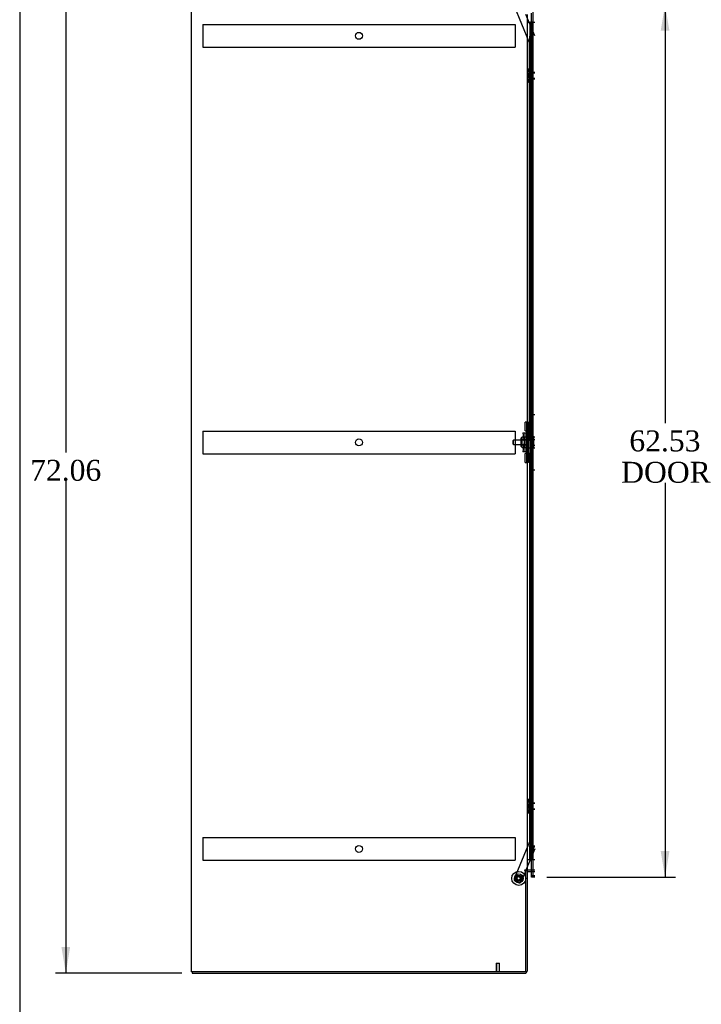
# Model space of a CAD drawing. Header units: inches. Extents: x 1 to 299, y -2 to 199.
# Tile 2 of 9: x 1 to 50, y 62 to 132. Entities that reach past the tile are written whole.
import ezdxf
from ezdxf.enums import TextEntityAlignment as Align
from ezdxf.lldxf.tags import DXFTag

# ---------------------------------------------------------------- set-up
doc = ezdxf.new("R2010")
doc.units = ezdxf.units.IN
doc.header["$MEASUREMENT"] = 0
for name, color, linetype in [('COM53964-2', 7, 'Continuous'), ('COM54746-60', 7, 'Continuous'), ('COM70838', 7, 'Continuous'), ('COM70839-3', 7, 'Continuous'), ('COM71199-3', 7, 'Continuous'), ('COM71209-8', 7, 'Continuous'), ('COM71210-8', 7, 'Continuous'), ('Default', 7, 'Continuous'), ('HAN13068', 7, 'Continuous'), ('HAN13068_NUT', 7, 'Continuous'), ('NTS18147', 7, 'Continuous'), ('ROL87452', 7, 'Continuous'), ('RVT17786', 7, 'Continuous'), ('RVT19000', 7, 'Continuous'), ('SPC87322', 7, 'Continuous'), ('STD26122', 7, 'Continuous'), ('STD26258', 7, 'Continuous'), ('WAF25376', 7, 'Continuous'), ('WAM30038', 7, 'Continuous')]:
    doc.layers.add(name, color=color, linetype=linetype)
doc.styles.add('SEACAD_Times_New_Roman', font='times.ttf')
tags = doc.linetypes.add('HIDDEN2', pattern=[0.1875, 0.125, -0.0625]).pattern_tags.tags
tags[6:7] = [DXFTag(74, 4), DXFTag(75, 0), DXFTag(340, '0'), DXFTag(46, 0.0), DXFTag(50, 0.0), DXFTag(44, 0.0), DXFTag(45, 0.0)]
tags[4:5] = [DXFTag(74, 4), DXFTag(75, 0), DXFTag(340, '0'), DXFTag(46, 0.0), DXFTag(50, 0.0), DXFTag(44, 0.0), DXFTag(45, 0.0)]
doc.dimstyles.new('HAMMOND_(STH_-_300x200)', dxfattribs={"dimtxt": 1.5, "dimasz": 1.875, "dimexe": 0.75, "dimexo": 0.75, "dimgap": 0.375, "dimtad": 0, "dimtih": 1, "dimtoh": 1, "dimzin": 0, "dimdsep": 46, "dimtxsty": 'SEACAD_Times_New_Roman', "dimblk1": '_SE_FILLED', "dimblk2": '_SE_FILLED', "dimsah": 1, "dimcen": 0.75, "dimadec": 0, "dimazin": 0, "dimtfac": 0.8, "dimtofl": 0, "dimtmove": 0, "dimatfit": 3, "dimfxl": 1, "dimtolj": 1, "dimtzin": 0, "dimarcsym": 0})

# ---------------------------------------------------------------- blocks, each defined once
blk = doc.blocks.new('SE4')
at = {"layer": 'COM53964-2', "color": 7, "linetype": 'HIDDEN2'}
for p, q in [((14.498, 132.04), (14.498, 131.902)), ((14.498, 132.04), (36.873, 132.04)), ((36.873, 132.04), (36.873, 131.902)), ((14.498, 131.902), (14.498, 130.553)), ((36.873, 131.902), (36.873, 130.553)), ((14.498, 130.553), (14.498, 130.415)), ((36.873, 130.553), (36.873, 130.415)), ((14.498, 130.415), (36.873, 130.415)), ((14.498, 102.91), (14.498, 102.772)), ((14.498, 102.91), (36.873, 102.91)), ((14.498, 102.772), (14.498, 101.423)), ((36.873, 102.91), (36.873, 102.772)), ((36.873, 102.772), (36.873, 101.423)), ((14.498, 101.423), (14.498, 101.285)), ((14.498, 101.285), (36.873, 101.285)), ((36.873, 101.423), (36.873, 101.285)), ((14.498, 73.78), (14.498, 73.642)), ((14.498, 73.78), (36.873, 73.78)), ((14.498, 73.642), (14.498, 72.293)), ((36.873, 73.78), (36.873, 73.642)), ((36.873, 73.642), (36.873, 72.293)), ((14.498, 72.293), (14.498, 72.155)), ((14.498, 72.155), (36.873, 72.155)), ((36.873, 72.293), (36.873, 72.155))]:
    blk.add_line(p, q, dxfattribs=at)
for centre in [(25.685, 131.228), (25.685, 102.098), (25.685, 72.968)]:
    blk.add_circle(centre, 0.25, dxfattribs=at)
at = {"layer": 'COM54746-60', "color": 7, "linetype": 'Continuous'}
for p, q in [((37.733, 132.205), (37.944, 132.205)), ((37.944, 132.205), (38.148, 132.205)), ((37.944, 131.205), (37.944, 132.205)), ((37.968, 132.214), (37.968, 132.24)), ((37.968, 132.24), (38.018, 132.24)), ((38.018, 132.214), (37.968, 132.214)), ((37.981, 132.214), (37.981, 132.205)), ((38.018, 132.24), (38.043, 132.24)), ((38.018, 132.214), (38.043, 132.214)), ((38.043, 132.24), (38.093, 132.24)), ((38.093, 132.214), (38.043, 132.214)), ((38.081, 132.205), (38.081, 132.214)), ((38.093, 132.24), (38.093, 132.214)), ((38.148, 132.205), (38.15, 132.205)), ((38.148, 131.205), (38.148, 132.205)), ((38.148, 131.205), (37.944, 131.205)), ((38.148, 131.205), (37.944, 131.205)), ((37.944, 130.205), (37.944, 131.205)), ((38.148, 130.205), (38.148, 131.205)), ((38.148, 130.205), (37.944, 130.205)), ((38.148, 130.205), (37.944, 130.205)), ((37.944, 129.205), (37.944, 130.205)), ((38.148, 129.205), (38.148, 130.205)), ((38.148, 129.205), (37.944, 129.205)), ((38.148, 129.205), (37.944, 129.205)), ((37.944, 128.205), (37.944, 129.205)), ((38.148, 128.205), (38.148, 129.205)), ((38.148, 128.205), (37.944, 128.205)), ((38.148, 128.205), (37.944, 128.205)), ((37.944, 127.205), (37.944, 128.205)), ((38.148, 127.205), (38.148, 128.205)), ((38.148, 127.205), (37.944, 127.205)), ((38.148, 127.205), (37.944, 127.205)), ((37.944, 126.205), (37.944, 127.205)), ((38.148, 126.205), (38.148, 127.205)), ((38.148, 126.205), (37.944, 126.205)), ((38.148, 126.205), (37.944, 126.205)), ((37.944, 125.205), (37.944, 126.205)), ((38.148, 125.205), (38.148, 126.205)), ((38.148, 125.205), (37.944, 125.205)), ((38.148, 125.205), (37.944, 125.205)), ((37.944, 124.205), (37.944, 125.205)), ((38.148, 124.205), (38.148, 125.205)), ((38.148, 124.205), (37.944, 124.205)), ((38.148, 124.205), (37.944, 124.205)), ((37.944, 123.205), (37.944, 124.205)), ((38.148, 123.205), (38.148, 124.205)), ((38.148, 123.205), (37.944, 123.205)), ((38.148, 123.205), (37.944, 123.205)), ((37.944, 122.205), (37.944, 123.205)), ((38.148, 122.205), (38.148, 123.205)), ((38.148, 122.205), (37.944, 122.205)), ((38.148, 122.205), (37.944, 122.205)), ((37.944, 121.205), (37.944, 122.205)), ((38.148, 121.205), (38.148, 122.205)), ((38.148, 121.205), (37.944, 121.205)), ((38.148, 121.205), (37.944, 121.205)), ((37.944, 120.205), (37.944, 121.205)), ((38.148, 120.205), (38.148, 121.205)), ((38.148, 120.205), (37.944, 120.205)), ((38.148, 120.205), (37.944, 120.205)), ((37.944, 119.205), (37.944, 120.205)), ((38.148, 119.205), (38.148, 120.205)), ((38.148, 119.205), (37.944, 119.205)), ((38.148, 119.205), (37.944, 119.205)), ((37.944, 118.205), (37.944, 119.205)), ((38.148, 118.205), (38.148, 119.205)), ((38.148, 118.205), (37.944, 118.205)), ((38.148, 118.205), (37.944, 118.205)), ((37.944, 117.205), (37.944, 118.205)), ((38.148, 117.205), (38.148, 118.205)), ((38.148, 117.205), (37.944, 117.205)), ((38.148, 117.205), (37.944, 117.205)), ((37.944, 116.205), (37.944, 117.205)), ((38.148, 116.205), (38.148, 117.205)), ((38.148, 116.205), (37.944, 116.205)), ((38.148, 116.205), (37.944, 116.205)), ((37.944, 115.205), (37.944, 116.205)), ((38.148, 115.205), (38.148, 116.205)), ((38.148, 115.205), (37.944, 115.205)), ((38.148, 115.205), (37.944, 115.205)), ((37.944, 114.205), (37.944, 115.205)), ((38.148, 114.205), (38.148, 115.205)), ((38.148, 114.205), (37.944, 114.205)), ((38.148, 114.205), (37.944, 114.205)), ((37.944, 113.205), (37.944, 114.205)), ((38.148, 113.205), (38.148, 114.205)), ((38.148, 113.205), (37.944, 113.205)), ((38.148, 113.205), (37.944, 113.205)), ((37.944, 112.205), (37.944, 113.205)), ((38.148, 112.205), (38.148, 113.205)), ((38.148, 112.205), (37.944, 112.205)), ((38.148, 112.205), (37.944, 112.205)), ((37.944, 111.205), (37.944, 112.205)), ((38.148, 111.205), (38.148, 112.205)), ((38.148, 111.205), (37.944, 111.205)), ((38.148, 111.205), (37.944, 111.205)), ((37.944, 110.205), (37.944, 111.205)), ((38.148, 110.205), (38.148, 111.205)), ((38.148, 110.205), (37.944, 110.205)), ((38.148, 110.205), (37.944, 110.205)), ((37.944, 109.205), (37.944, 110.205)), ((38.148, 109.205), (38.148, 110.205)), ((38.148, 109.205), (37.944, 109.205)), ((38.148, 109.205), (37.944, 109.205)), ((37.944, 108.205), (37.944, 109.205)), ((38.148, 108.205), (38.148, 109.205)), ((38.148, 108.205), (37.944, 108.205)), ((38.148, 108.205), (37.944, 108.205)), ((37.944, 107.205), (37.944, 108.205)), ((38.148, 107.205), (38.148, 108.205)), ((38.148, 107.205), (37.944, 107.205)), ((38.148, 107.205), (37.944, 107.205)), ((37.944, 106.205), (37.944, 107.205)), ((38.148, 106.205), (38.148, 107.205)), ((38.148, 106.205), (37.944, 106.205)), ((38.148, 106.205), (37.944, 106.205)), ((37.944, 105.205), (37.944, 106.205)), ((38.148, 105.205), (38.148, 106.205)), ((38.148, 105.205), (37.944, 105.205)), ((38.148, 105.205), (37.944, 105.205)), ((37.944, 104.205), (37.944, 105.205)), ((38.148, 104.205), (38.148, 105.205)), ((38.148, 104.205), (37.944, 104.205)), ((38.148, 104.205), (37.944, 104.205)), ((37.944, 103.205), (37.944, 104.205)), ((38.148, 103.205), (38.148, 104.205)), ((38.148, 103.205), (37.944, 103.205)), ((38.148, 103.205), (37.944, 103.205)), ((37.944, 102.205), (37.944, 103.205)), ((38.148, 102.205), (38.148, 103.205)), ((38.148, 102.205), (37.944, 102.205)), ((38.148, 102.205), (37.944, 102.205)), ((37.944, 101.205), (37.944, 102.205)), ((38.148, 101.205), (38.148, 102.205)), ((38.148, 101.205), (37.944, 101.205)), ((38.148, 101.205), (37.944, 101.205)), ((37.944, 100.205), (37.944, 101.205)), ((38.148, 100.205), (38.148, 101.205)), ((38.148, 100.205), (37.944, 100.205)), ((38.148, 100.205), (37.944, 100.205)), ((37.944, 99.205), (37.944, 100.205)), ((38.148, 99.205), (38.148, 100.205)), ((38.148, 99.205), (37.944, 99.205)), ((38.148, 99.205), (37.944, 99.205)), ((37.944, 98.205), (37.944, 99.205)), ((38.148, 98.205), (38.148, 99.205)), ((38.148, 98.205), (37.944, 98.205)), ((38.148, 98.205), (37.944, 98.205)), ((37.944, 97.205), (37.944, 98.205)), ((38.148, 97.205), (38.148, 98.205)), ((38.148, 97.205), (37.944, 97.205)), ((38.148, 97.205), (37.944, 97.205)), ((37.944, 96.205), (37.944, 97.205)), ((38.148, 96.205), (38.148, 97.205)), ((38.148, 96.205), (37.944, 96.205)), ((38.148, 96.205), (37.944, 96.205)), ((37.944, 95.205), (37.944, 96.205)), ((38.148, 95.205), (38.148, 96.205)), ((38.148, 95.205), (37.944, 95.205)), ((38.148, 95.205), (37.944, 95.205)), ((37.944, 94.205), (37.944, 95.205)), ((38.148, 94.205), (38.148, 95.205)), ((38.148, 94.205), (37.944, 94.205)), ((38.148, 94.205), (37.944, 94.205)), ((37.944, 93.205), (37.944, 94.205)), ((38.148, 93.205), (38.148, 94.205)), ((38.148, 93.205), (37.944, 93.205)), ((38.148, 93.205), (37.944, 93.205)), ((37.944, 92.205), (37.944, 93.205)), ((38.148, 92.205), (38.148, 93.205)), ((38.148, 92.205), (37.944, 92.205)), ((38.148, 92.205), (37.944, 92.205)), ((37.944, 91.205), (37.944, 92.205)), ((38.148, 91.205), (38.148, 92.205)), ((38.148, 91.205), (37.944, 91.205)), ((38.148, 91.205), (37.944, 91.205)), ((37.944, 90.205), (37.944, 91.205)), ((38.148, 90.205), (38.148, 91.205)), ((38.148, 90.205), (37.944, 90.205)), ((38.148, 90.205), (37.944, 90.205)), ((37.944, 89.205), (37.944, 90.205)), ((38.148, 89.205), (38.148, 90.205)), ((38.148, 89.205), (37.944, 89.205)), ((38.148, 89.205), (37.944, 89.205)), ((37.944, 88.205), (37.944, 89.205)), ((38.148, 88.205), (38.148, 89.205)), ((38.148, 88.205), (37.944, 88.205)), ((38.148, 88.205), (37.944, 88.205)), ((37.944, 87.205), (37.944, 88.205)), ((38.148, 87.205), (38.148, 88.205)), ((38.148, 87.205), (37.944, 87.205)), ((38.148, 87.205), (37.944, 87.205)), ((37.944, 86.205), (37.944, 87.205)), ((38.148, 86.205), (38.148, 87.205)), ((38.148, 86.205), (37.944, 86.205)), ((38.148, 86.205), (37.944, 86.205)), ((37.944, 85.205), (37.944, 86.205)), ((38.148, 85.205), (38.148, 86.205)), ((38.148, 85.205), (37.944, 85.205)), ((38.148, 85.205), (37.944, 85.205)), ((37.944, 84.205), (37.944, 85.205)), ((38.148, 84.205), (38.148, 85.205)), ((38.148, 84.205), (37.944, 84.205)), ((38.148, 84.205), (37.944, 84.205)), ((37.944, 83.205), (37.944, 84.205)), ((38.148, 83.205), (38.148, 84.205)), ((38.148, 83.205), (37.944, 83.205)), ((38.148, 83.205), (37.944, 83.205)), ((37.944, 82.205), (37.944, 83.205)), ((38.148, 82.205), (38.148, 83.205)), ((38.148, 82.205), (37.944, 82.205)), ((38.148, 82.205), (37.944, 82.205)), ((37.944, 81.205), (37.944, 82.205)), ((38.148, 81.205), (38.148, 82.205)), ((38.148, 81.205), (37.944, 81.205)), ((38.148, 81.205), (37.944, 81.205)), ((37.944, 80.205), (37.944, 81.205)), ((38.148, 80.205), (38.148, 81.205)), ((38.148, 80.205), (37.944, 80.205)), ((38.148, 80.205), (37.944, 80.205)), ((37.944, 79.205), (37.944, 80.205)), ((38.148, 79.205), (38.148, 80.205)), ((38.148, 79.205), (37.944, 79.205)), ((38.148, 79.205), (37.944, 79.205)), ((37.944, 78.205), (37.944, 79.205)), ((38.148, 78.205), (38.148, 79.205)), ((38.148, 78.205), (37.944, 78.205)), ((38.148, 78.205), (37.944, 78.205)), ((37.944, 77.205), (37.944, 78.205)), ((38.148, 77.205), (38.148, 78.205)), ((38.148, 77.205), (37.944, 77.205)), ((38.148, 77.205), (37.944, 77.205)), ((37.944, 76.205), (37.944, 77.205)), ((38.148, 76.205), (38.148, 77.205)), ((38.148, 76.205), (37.944, 76.205)), ((38.148, 76.205), (37.944, 76.205)), ((37.944, 75.205), (37.944, 76.205)), ((38.148, 75.205), (38.148, 76.205)), ((38.148, 75.205), (37.944, 75.205)), ((38.148, 75.205), (37.944, 75.205)), ((37.944, 74.205), (37.944, 75.205)), ((38.148, 74.205), (38.148, 75.205)), ((38.148, 74.205), (37.944, 74.205)), ((38.148, 74.205), (37.944, 74.205)), ((37.944, 73.205), (37.944, 74.205)), ((38.148, 73.205), (38.148, 74.205)), ((38.148, 73.205), (37.944, 73.205)), ((37.944, 72.205), (37.944, 73.205)), ((38.148, 73.205), (37.944, 73.205)), ((38.148, 72.205), (38.148, 73.205)), ((37.733, 72.205), (37.944, 72.205)), ((37.944, 72.205), (38.148, 72.205)), ((38.148, 72.205), (38.15, 72.205))]:
    blk.add_line(p, q, dxfattribs=at)
at = {"layer": 'COM54746-60', "color": 7, "linetype": 'HIDDEN2'}
for p, q in [((37.981, 132.205), (37.981, 72.205)), ((38.081, 72.205), (38.081, 132.205)), ((38.15, 132.205), (38.285, 132.205)), ((37.944, 131.205), (37.914, 131.205)), ((37.914, 131.205), (37.914, 130.205)), ((37.944, 130.205), (37.914, 130.205)), ((37.944, 129.205), (37.914, 129.205)), ((37.914, 129.205), (37.914, 128.205)), ((37.944, 128.205), (37.914, 128.205)), ((37.944, 127.205), (37.914, 127.205)), ((37.914, 127.205), (37.914, 126.205)), ((37.944, 126.205), (37.914, 126.205)), ((37.944, 125.205), (37.914, 125.205)), ((37.914, 125.205), (37.914, 124.205)), ((37.944, 124.205), (37.914, 124.205)), ((37.944, 123.205), (37.914, 123.205)), ((37.914, 123.205), (37.914, 122.205)), ((37.944, 122.205), (37.914, 122.205)), ((37.944, 121.205), (37.914, 121.205)), ((37.914, 121.205), (37.914, 120.205)), ((37.944, 120.205), (37.914, 120.205)), ((37.944, 119.205), (37.914, 119.205)), ((37.914, 119.205), (37.914, 118.205)), ((37.944, 118.205), (37.914, 118.205)), ((37.944, 117.205), (37.914, 117.205)), ((37.914, 117.205), (37.914, 116.205)), ((37.944, 116.205), (37.914, 116.205)), ((37.944, 115.205), (37.914, 115.205)), ((37.914, 115.205), (37.914, 114.205)), ((37.944, 114.205), (37.914, 114.205)), ((37.944, 113.205), (37.914, 113.205)), ((37.914, 113.205), (37.914, 112.205)), ((37.944, 112.205), (37.914, 112.205)), ((37.944, 111.205), (37.914, 111.205)), ((37.914, 111.205), (37.914, 110.205)), ((37.944, 110.205), (37.914, 110.205)), ((37.944, 109.205), (37.914, 109.205)), ((37.914, 109.205), (37.914, 108.205)), ((37.944, 108.205), (37.914, 108.205)), ((37.944, 107.205), (37.914, 107.205)), ((37.914, 107.205), (37.914, 106.205)), ((37.944, 106.205), (37.914, 106.205)), ((37.944, 105.205), (37.914, 105.205)), ((37.914, 105.205), (37.914, 104.205)), ((37.944, 104.205), (37.914, 104.205)), ((37.944, 103.205), (37.914, 103.205)), ((37.914, 103.205), (37.914, 102.205)), ((37.944, 102.205), (37.914, 102.205)), ((37.944, 101.205), (37.914, 101.205)), ((37.914, 101.205), (37.914, 100.205)), ((37.944, 100.205), (37.914, 100.205)), ((37.944, 99.205), (37.914, 99.205)), ((37.914, 99.205), (37.914, 98.205)), ((37.944, 98.205), (37.914, 98.205)), ((37.944, 97.205), (37.914, 97.205)), ((37.914, 97.205), (37.914, 96.205)), ((37.944, 96.205), (37.914, 96.205)), ((37.944, 95.205), (37.914, 95.205)), ((37.914, 95.205), (37.914, 94.205)), ((37.944, 94.205), (37.914, 94.205)), ((37.944, 93.205), (37.914, 93.205)), ((37.914, 93.205), (37.914, 92.205)), ((37.944, 92.205), (37.914, 92.205)), ((37.944, 91.205), (37.914, 91.205)), ((37.914, 91.205), (37.914, 90.205)), ((37.944, 90.205), (37.914, 90.205)), ((37.944, 89.205), (37.914, 89.205)), ((37.914, 89.205), (37.914, 88.205)), ((37.944, 88.205), (37.914, 88.205)), ((37.944, 87.205), (37.914, 87.205)), ((37.914, 87.205), (37.914, 86.205)), ((37.944, 86.205), (37.914, 86.205)), ((37.944, 85.205), (37.914, 85.205)), ((37.914, 85.205), (37.914, 84.205)), ((37.944, 84.205), (37.914, 84.205)), ((37.944, 83.205), (37.914, 83.205)), ((37.914, 83.205), (37.914, 82.205)), ((37.944, 82.205), (37.914, 82.205)), ((37.944, 81.205), (37.914, 81.205)), ((37.914, 81.205), (37.914, 80.205)), ((37.944, 80.205), (37.914, 80.205)), ((37.944, 79.205), (37.914, 79.205)), ((37.914, 79.205), (37.914, 78.205)), ((37.944, 78.205), (37.914, 78.205)), ((37.944, 77.205), (37.914, 77.205)), ((37.914, 77.205), (37.914, 76.205)), ((37.944, 76.205), (37.914, 76.205)), ((37.944, 75.205), (37.914, 75.205)), ((37.914, 75.205), (37.914, 74.205)), ((37.944, 74.205), (37.914, 74.205)), ((37.944, 73.205), (37.914, 73.205)), ((37.914, 73.205), (37.914, 72.205)), ((38.15, 72.205), (38.285, 72.205))]:
    blk.add_line(p, q, dxfattribs=at)
at = {"layer": 'COM70838', "color": 7, "linetype": 'HIDDEN2'}
for p, q in [((37.718, 103.543), (37.843, 103.543)), ((37.718, 103.418), (37.718, 103.543)), ((37.718, 100.793), (37.718, 103.418)), ((37.843, 103.543), (37.843, 103.418)), ((37.843, 100.793), (37.843, 103.418)), ((37.431, 102.793), (37.601, 102.793)), ((37.431, 102.793), (37.531, 102.105)), ((37.601, 101.418), (37.601, 102.793)), ((37.601, 102.793), (37.704, 102.793)), ((37.531, 102.105), (37.431, 101.418)), ((37.601, 101.418), (37.431, 101.418)), ((37.714, 101.418), (37.601, 101.418)), ((37.718, 100.668), (37.718, 100.793)), ((37.843, 100.668), (37.718, 100.668)), ((37.843, 100.793), (37.843, 100.668))]:
    blk.add_line(p, q, dxfattribs=at)
for centre, start, end in [((37.601, 102.848), 331.96016, 0), ((37.601, 101.39), 0, 13.54456)]:
    blk.add_arc(centre, 0.117, start, end, dxfattribs=at)
at = {"layer": 'COM70839-3', "color": 7, "linetype": 'HIDDEN2'}
for p, q in [((37.918, 130.733), (36.818, 133.39)), ((38.285, 131.236), (37.657, 132.751)), ((37.904, 102.856), (37.918, 130.733)), ((37.974, 102.968), (37.975, 103.981)), ((38.1, 104.106), (38.285, 104.106)), ((37.904, 101.355), (37.918, 73.477)), ((37.975, 100.23), (37.974, 101.243)), ((38.285, 100.105), (38.1, 100.105)), ((37.918, 73.477), (36.818, 70.821)), ((38.285, 72.975), (37.65, 71.441)), ((37.637, 71.411), (37.309, 70.618)), ((37.146, 70.55), (36.886, 70.658))]:
    blk.add_line(p, q, dxfattribs=at)
at = {"layer": 'COM70839-3', "color": 7, "linetype": 'Continuous'}
blk.add_line((37.65, 71.441), (37.637, 71.411), dxfattribs=at)
at = {"layer": 'COM70839-3', "color": 7, "linetype": 'HIDDEN2'}
blk.add_circle((37.138, 70.858), 0.129, dxfattribs=at)
for centre, start, end in [((38.1, 103.981), 89.97251, 179.97251), ((37.849, 102.968), 296.07639, 359.97251), ((37.849, 101.243), 0.02749, 63.92361), ((38.1, 100.23), 180.02749, 270.02749), ((36.934, 70.773), 157.51549, 247.51549), ((37.193, 70.666), 247.51549, 337.51549)]:
    blk.add_arc(centre, 0.125, start, end, dxfattribs=at)
at = {"layer": 'COM71199-3', "color": 7, "linetype": 'Continuous'}
for p, q in [((38.15, 133.376), (38.15, 71.034)), ((38.045, 71.034), (38.045, 71.346)), ((38.045, 70.939), (38.045, 71.034)), ((38.285, 71.034), (38.045, 71.034)), ((38.15, 71.034), (38.045, 71.034)), ((38.285, 70.939), (38.045, 70.939)), ((38.15, 71.034), (38.285, 71.034))]:
    blk.add_line(p, q, dxfattribs=at)
at = {"layer": 'COM71199-3', "color": 7, "linetype": 'HIDDEN2'}
blk.add_line((38.045, 71.346), (38.045, 132.846), dxfattribs=at)
at = {"layer": 'COM71209-8', "color": 7, "linetype": 'Continuous'}
for p, q in [((37.638, 71.411), (37.733, 71.411)), ((37.733, 71.411), (37.733, 64.209)), ((37.781, 71.346), (38.15, 71.346)), ((13.733, 64.161), (13.733, 64.066)), ((13.733, 64.066), (37.59, 64.066))]:
    blk.add_line(p, q, dxfattribs=at)
at = {"layer": 'COM71209-8', "color": 7, "linetype": 'HIDDEN2'}
blk.add_line((38.15, 71.346), (38.285, 71.346), dxfattribs=at)
at = {"layer": 'COM71209-8', "color": 7, "linetype": 'Continuous'}
for centre, radius, start, end in [((37.781, 71.298), 0.143, 90, 127.79488), ((37.781, 71.298), 0.048, 90, 180), ((37.59, 64.209), 0.143, 270, 0)]:
    blk.add_arc(centre, radius, start, end, dxfattribs=at)
at = {"layer": 'COM71209-8', "color": 7, "linetype": 'HIDDEN2'}
blk.add_arc((37.59, 64.209), 0.048, 270, 0, dxfattribs=at)
at = {"layer": 'COM71210-8', "color": 7, "linetype": 'Continuous'}
for p, q in [((13.673, 64.161), (13.673, 136.031)), ((37.733, 132.751), (37.733, 71.441)), ((37.56, 71.441), (37.56, 71.411)), ((37.59, 71.441), (37.56, 71.441)), ((37.56, 71.411), (37.638, 71.411)), ((37.733, 71.441), (37.59, 71.441)), ((37.638, 64.161), (37.638, 71.411)), ((37.781, 71.441), (37.733, 71.441)), ((38.15, 71.441), (37.781, 71.441)), ((13.816, 64.161), (13.673, 64.161)), ((37.638, 64.161), (13.816, 64.161))]:
    blk.add_line(p, q, dxfattribs=at)
at = {"layer": 'COM71210-8', "color": 7, "linetype": 'HIDDEN2'}
blk.add_line((38.285, 71.441), (38.15, 71.441), dxfattribs=at)
at = {"layer": 'HAN13068', "color": 7, "linetype": 'HIDDEN2'}
for p, q in [((38.218, 102.305), (38.218, 102.501)), ((38.218, 102.501), (38.285, 102.501)), ((38.218, 101.906), (38.218, 102.305)), ((38.218, 102.305), (38.285, 102.305)), ((36.758, 102.265), (36.728, 102.235)), ((36.728, 101.975), (36.728, 102.235)), ((36.728, 101.975), (36.758, 101.945)), ((36.758, 101.945), (36.758, 102.265)), ((37.718, 102.265), (36.758, 102.265)), ((36.758, 101.945), (37.718, 101.945)), ((38.093, 102.265), (38.218, 102.265)), ((38.093, 102.105), (38.093, 102.265)), ((38.093, 101.945), (38.093, 102.105)), ((38.093, 101.945), (38.218, 101.945)), ((38.218, 101.71), (38.218, 101.906)), ((38.218, 101.906), (38.285, 101.906)), ((38.218, 101.71), (38.285, 101.71))]:
    blk.add_line(p, q, dxfattribs=at)
at = {"layer": 'HAN13068_NUT', "color": 7, "linetype": 'HIDDEN2'}
for p, q in [((37.313, 101.803), (37.313, 102.408)), ((37.393, 102.438), (37.343, 102.438)), ((37.393, 102.489), (37.718, 102.489)), ((37.393, 102.393), (37.393, 102.489)), ((37.393, 102.297), (37.393, 102.393)), ((37.393, 102.297), (37.718, 102.297)), ((37.393, 102.105), (37.393, 102.297)), ((37.343, 101.773), (37.393, 101.773)), ((37.393, 101.913), (37.393, 102.105)), ((37.393, 101.913), (37.718, 101.913)), ((37.393, 101.817), (37.393, 101.913)), ((37.393, 101.721), (37.393, 101.817)), ((37.393, 101.721), (37.718, 101.721))]:
    blk.add_line(p, q, dxfattribs=at)
for centre, start, end in [((37.343, 102.408), 90, 180), ((37.343, 101.803), 180, 270)]:
    blk.add_arc(centre, 0.03, start, end, dxfattribs=at)
at = {"layer": 'NTS18147', "color": 7, "linetype": 'HIDDEN2'}
for p, q in [((37.792, 128.777), (37.792, 128.723)), ((37.854, 128.872), (37.854, 128.876)), ((37.917, 128.876), (37.854, 128.876)), ((37.854, 128.872), (37.917, 128.872)), ((37.854, 128.683), (37.854, 128.565)), ((37.917, 128.683), (37.854, 128.683)), ((37.854, 128.565), (37.917, 128.565)), ((37.917, 128.872), (37.917, 128.876)), ((37.917, 128.683), (37.917, 128.872)), ((37.917, 128.565), (37.917, 128.683)), ((38.285, 128.596), (37.917, 128.596)), ((37.917, 128.188), (37.917, 128.565)), ((37.792, 128.03), (37.792, 127.975)), ((37.854, 128.188), (37.854, 128.07)), ((37.917, 128.188), (37.854, 128.188)), ((37.854, 128.07), (37.917, 128.07)), ((37.854, 127.881), (37.854, 127.876)), ((37.917, 127.881), (37.854, 127.881)), ((37.854, 127.876), (37.917, 127.876)), ((37.917, 128.07), (37.917, 128.188)), ((37.917, 128.156), (38.285, 128.156)), ((37.917, 127.881), (37.917, 128.07)), ((37.917, 127.881), (37.917, 127.876)), ((37.792, 76.435), (37.792, 76.381)), ((37.854, 76.53), (37.854, 76.534)), ((37.917, 76.534), (37.854, 76.534)), ((37.854, 76.53), (37.917, 76.53)), ((37.854, 76.341), (37.854, 76.223)), ((37.917, 76.341), (37.854, 76.341)), ((37.854, 76.223), (37.917, 76.223)), ((37.917, 76.53), (37.917, 76.534)), ((37.917, 76.341), (37.917, 76.53)), ((37.917, 76.223), (37.917, 76.341)), ((38.285, 76.254), (37.917, 76.254)), ((37.917, 75.846), (37.917, 76.223)), ((37.792, 75.688), (37.792, 75.633)), ((37.854, 75.846), (37.854, 75.728)), ((37.917, 75.846), (37.854, 75.846)), ((37.854, 75.728), (37.917, 75.728)), ((37.854, 75.539), (37.854, 75.534)), ((37.917, 75.539), (37.854, 75.539)), ((37.854, 75.534), (37.917, 75.534)), ((37.917, 75.728), (37.917, 75.846)), ((37.917, 75.814), (38.285, 75.814)), ((37.917, 75.539), (37.917, 75.728)), ((37.917, 75.539), (37.917, 75.534))]:
    blk.add_line(p, q, dxfattribs=at)
for centre in [(38.11, 128.376), (38.11, 76.034)]:
    blk.add_arc(centre, 0.318, 143.63381, 216.36619, dxfattribs=at)
for centre, start_param, end_param in [((38.11, 128.777), 2.506883, 3.776302), ((38.11, 128.723), 3.141593, 3.776302), ((38.11, 127.975), 2.506883, 3.776302), ((38.11, 128.03), 2.506883, 3.141593), ((38.11, 76.435), 2.506883, 3.776302), ((38.11, 76.381), 3.141593, 3.776302), ((38.11, 75.633), 2.506883, 3.776302), ((38.11, 75.688), 2.506883, 3.141593)]:
    blk.add_ellipse(centre, major_axis=(0.318, 0), ratio=0.5, start_param=start_param, end_param=end_param, dxfattribs=at)
at = {"layer": 'ROL87452', "color": 7, "linetype": 'HIDDEN2'}
blk.add_circle((37.138, 70.858), 0.5, dxfattribs=at)
at = {"layer": 'RVT17786', "color": 7, "linetype": 'HIDDEN2'}
for radius in [0.217, 0.125]:
    blk.add_circle((37.138, 70.858), radius, dxfattribs=at)
at = {"layer": 'RVT19000', "color": 7, "linetype": 'HIDDEN2'}
for p, q in [((37.605, 102.918), (37.605, 103.543)), ((37.718, 103.543), (37.605, 103.543)), ((37.718, 103.543), (37.718, 103.543)), ((37.843, 103.426), (37.718, 103.426)), ((37.718, 103.036), (37.843, 103.036)), ((38.055, 103.371), (37.843, 103.371)), ((37.843, 103.09), (38.055, 103.09)), ((38.055, 103.09), (38.055, 103.371)), ((37.605, 102.918), (37.718, 102.918)), ((37.605, 100.667), (37.605, 101.292)), ((37.718, 101.292), (37.605, 101.292)), ((37.843, 101.175), (37.718, 101.175)), ((38.055, 101.12), (37.843, 101.12)), ((38.055, 100.839), (38.055, 101.12)), ((37.605, 100.667), (37.718, 100.667)), ((37.718, 100.785), (37.843, 100.785)), ((37.718, 100.667), (37.718, 100.668)), ((37.843, 100.839), (38.055, 100.839))]:
    blk.add_line(p, q, dxfattribs=at)
at = {"layer": 'SPC87322', "color": 7, "linetype": 'HIDDEN2'}
for p, q in [((37.718, 102.343), (37.843, 102.343)), ((37.718, 102.333), (37.843, 102.333)), ((38.218, 102.498), (37.843, 102.498)), ((37.718, 101.878), (37.843, 101.878)), ((37.718, 101.868), (37.843, 101.868)), ((37.843, 101.713), (38.218, 101.713))]:
    blk.add_line(p, q, dxfattribs=at)
at = {"layer": 'STD26122', "color": 7, "linetype": 'HIDDEN2'}
for p, q in [((37.86, 128.561), (37.825, 128.526)), ((37.825, 128.226), (37.825, 128.526)), ((37.86, 128.191), (37.86, 128.561)), ((38.285, 128.561), (37.86, 128.561)), ((37.825, 128.226), (37.86, 128.191)), ((37.86, 128.191), (38.285, 128.191)), ((37.86, 76.219), (37.825, 76.184)), ((37.86, 76.219), (37.86, 75.849)), ((38.285, 76.219), (37.86, 76.219)), ((37.825, 75.884), (37.825, 76.184)), ((37.825, 75.884), (37.86, 75.849)), ((37.86, 75.849), (38.285, 75.849))]:
    blk.add_line(p, q, dxfattribs=at)
at = {"layer": 'STD26258', "color": 7, "linetype": 'HIDDEN2'}
for p, q in [((38.2, 72.909), (38.2, 73.159)), ((38.285, 73.159), (38.2, 73.159)), ((38.2, 73.129), (38.285, 73.129)), ((38.2, 72.94), (38.285, 72.94)), ((38.2, 72.909), (38.285, 72.909)), ((35.513, 64.786), (35.763, 64.786)), ((35.513, 64.786), (35.513, 64.193)), ((35.543, 64.786), (35.543, 64.193)), ((35.732, 64.786), (35.732, 64.193)), ((35.763, 64.193), (35.763, 64.786)), ((35.481, 64.193), (35.794, 64.193)), ((35.481, 64.193), (35.481, 64.161)), ((35.794, 64.161), (35.794, 64.193))]:
    blk.add_line(p, q, dxfattribs=at)
at = {"layer": 'WAF25376', "color": 7, "linetype": 'HIDDEN2'}
for radius in [0.315, 0.14]:
    blk.add_circle((37.138, 70.858), radius, dxfattribs=at)
at = {"layer": 'WAM30038', "color": 7, "linetype": 'HIDDEN2'}
for p, q in [((38.042, 128.001), (38.042, 128.751)), ((38.066, 128.751), (38.042, 128.751)), ((38.066, 128.001), (38.066, 128.751)), ((38.13, 128.55), (38.085, 128.578)), ((38.085, 128.554), (38.13, 128.525)), ((38.114, 128.537), (38.13, 128.55)), ((38.13, 128.605), (38.13, 128.55)), ((38.13, 128.525), (38.13, 128.394)), ((38.042, 128.001), (38.066, 128.001)), ((38.13, 128.394), (38.085, 128.394)), ((38.085, 128.359), (38.13, 128.359)), ((38.13, 128.227), (38.085, 128.199)), ((38.085, 128.174), (38.13, 128.203)), ((38.114, 128.215), (38.086, 128.198)), ((38.13, 128.203), (38.114, 128.215)), ((38.13, 128.359), (38.13, 128.227)), ((38.13, 128.203), (38.13, 128.148)), ((38.042, 76.409), (38.042, 75.659)), ((38.066, 76.409), (38.042, 76.409)), ((38.066, 76.409), (38.066, 75.659)), ((38.129, 76.208), (38.085, 76.236)), ((38.085, 76.212), (38.129, 76.183)), ((38.098, 76.205), (38.114, 76.195)), ((38.114, 76.195), (38.129, 76.208)), ((38.129, 76.263), (38.129, 76.208)), ((38.042, 75.659), (38.066, 75.659)), ((38.129, 76.052), (38.085, 76.052)), ((38.085, 76.017), (38.129, 76.017)), ((38.129, 75.885), (38.085, 75.857)), ((38.085, 75.832), (38.129, 75.861)), ((38.114, 75.873), (38.086, 75.856)), ((38.129, 75.861), (38.114, 75.873)), ((38.129, 76.183), (38.129, 76.052)), ((38.129, 76.017), (38.129, 75.885)), ((38.129, 75.861), (38.129, 75.806))]:
    blk.add_line(p, q, dxfattribs=at)
for centre, radius, start, end in [((38.653, 129.282), 0.854, 226.55474, 228.29011), ((38.084, 128.376), 0.0182, 87.1609, 177.99424), ((38.084, 128.377), 0.0181, 181.77183, 273.07302), ((38.65, 127.473), 0.85, 131.70584, 133.44931), ((38.653, 76.94), 0.854, 226.55474, 228.29011), ((38.084, 76.034), 0.0182, 87.1609, 177.99424), ((38.084, 76.035), 0.0181, 181.77183, 273.07302), ((38.65, 75.131), 0.85, 131.70584, 133.44931)]:
    blk.add_arc(centre, radius, start, end, dxfattribs=at)
for points, knots in [([(38.066, 128.578), (38.066, 128.576), (38.066, 128.574), (38.069, 128.569), (38.071, 128.567), (38.076, 128.56), (38.08, 128.556), (38.085, 128.554)], [0, 0, 0, 0, 0.25, 0.25, 0.5, 0.5, 1, 1, 1, 1]), ([(38.085, 128.578), (38.083, 128.58), (38.08, 128.581), (38.076, 128.583), (38.074, 128.583), (38.072, 128.584), (38.072, 128.584), (38.071, 128.584)], [0, 0, 0, 0, 0.25, 0.25, 0.5, 0.5, 0.5626015, 0.5626015, 0.5626015, 0.5626015]), ([(38.085, 128.645), (38.087, 128.643), (38.089, 128.641), (38.091, 128.639), (38.104, 128.628), (38.117, 128.616), (38.13, 128.605)], [0, 0, 0, 0, 0.141448, 0.141448, 0.141448, 1, 1, 1, 1]), ([(38.085, 128.199), (38.083, 128.198), (38.08, 128.196), (38.076, 128.193), (38.074, 128.191), (38.071, 128.186), (38.069, 128.184), (38.066, 128.179), (38.066, 128.176), (38.066, 128.174)], [0, 0, 0, 0, 0.25, 0.25, 0.5, 0.5, 0.75, 0.75, 1, 1, 1, 1]), ([(38.071, 128.169), (38.072, 128.169), (38.072, 128.169), (38.076, 128.17), (38.08, 128.172), (38.085, 128.174)], [0.4389304, 0.4389304, 0.4389304, 0.4389304, 0.5, 0.5, 1, 1, 1, 1]), ([(38.13, 128.148), (38.117, 128.137), (38.104, 128.125), (38.091, 128.114), (38.089, 128.112), (38.087, 128.11), (38.085, 128.108)], [0, 0, 0, 0, 0.858552, 0.858552, 0.858552, 1, 1, 1, 1]), ([(38.066, 76.236), (38.066, 76.234), (38.066, 76.232), (38.069, 76.227), (38.071, 76.225), (38.076, 76.218), (38.08, 76.214), (38.085, 76.212)], [0, 0, 0, 0, 0.25, 0.25, 0.5, 0.5, 1, 1, 1, 1]), ([(38.085, 76.236), (38.082, 76.238), (38.08, 76.239), (38.076, 76.241), (38.074, 76.241), (38.072, 76.242), (38.071, 76.242), (38.071, 76.242)], [0, 0, 0, 0, 0.25, 0.25, 0.5, 0.5, 0.5626015, 0.5626015, 0.5626015, 0.5626015]), ([(38.085, 76.303), (38.087, 76.301), (38.089, 76.299), (38.091, 76.297), (38.104, 76.286), (38.117, 76.274), (38.129, 76.263)], [0, 0, 0, 0, 0.141448, 0.141448, 0.141448, 1, 1, 1, 1]), ([(38.085, 75.857), (38.082, 75.856), (38.08, 75.854), (38.076, 75.851), (38.074, 75.849), (38.071, 75.844), (38.069, 75.842), (38.066, 75.837), (38.066, 75.834), (38.066, 75.832)], [0, 0, 0, 0, 0.25, 0.25, 0.5, 0.5, 0.75, 0.75, 1, 1, 1, 1]), ([(38.071, 75.827), (38.071, 75.827), (38.072, 75.827), (38.076, 75.828), (38.08, 75.83), (38.085, 75.832)], [0.4389304, 0.4389304, 0.4389304, 0.4389304, 0.5, 0.5, 1, 1, 1, 1]), ([(38.129, 75.806), (38.117, 75.795), (38.104, 75.783), (38.091, 75.772), (38.089, 75.77), (38.087, 75.768), (38.085, 75.766)], [0, 0, 0, 0, 0.858552, 0.858552, 0.858552, 1, 1, 1, 1])]:
    blk.add_open_spline(points, degree=3, knots=knots, dxfattribs=at)
blk = doc.blocks.new('DMBLK5273')
at = {"layer": 'Default', "linetype": 'Continuous'}
for points in [[(47.937, 131.596), (47.624, 133.471), (47.312, 131.596)], [(47.937, 72.814), (47.312, 72.814), (47.624, 70.939)]]:
    blk.add_hatch(color=7, dxfattribs=at).paths.add_polyline_path(points)
at = {"layer": 'Default', "color": 7, "linetype": 'Continuous'}
for p, q in [((39.527, 133.471), (48.374, 133.471)), ((47.624, 133.471), (47.624, 103.48)), ((47.624, 99.205), (47.624, 70.939)), ((39.161, 70.939), (48.374, 70.939))]:
    blk.add_line(p, q, dxfattribs=at)
at = {"layer": 'Default', "color": 7, "linetype": 'Continuous', "style": 'SEACAD_Times_New_Roman'}
for s, p in [('62.53', (45.065, 102.955)), ('DOOR', (44.479, 100.705))]:
    blk.add_text(s, height=1.5, dxfattribs=at).set_placement(p, align=Align.TOP_LEFT)
blk = doc.blocks.new('_SE_FILLED')
at = {"color": 0}
blk.add_line((0, 0), (-1, 0), dxfattribs=at)
blk.add_solid([(0, 0), (-1, -0.1665), (-1, 0.1665), (0, 0)], dxfattribs=at)
blk = doc.blocks.new('DMBLK5277')
at = {"layer": 'Default', "linetype": 'Continuous'}
for points in [[(4.362, 134.251), (4.987, 134.251), (4.674, 136.126)], [(4.362, 65.941), (4.674, 64.066), (4.987, 65.941)]]:
    blk.add_hatch(color=7, dxfattribs=at).paths.add_polyline_path(points)
at = {"layer": 'Default', "color": 7, "linetype": 'Continuous'}
for p, q in [((12.983, 136.126), (3.924, 136.126)), ((4.674, 136.126), (4.674, 101.371)), ((4.674, 99.346), (4.674, 64.066)), ((12.983, 64.066), (3.924, 64.066))]:
    blk.add_line(p, q, dxfattribs=at)
at = {"layer": 'Default', "color": 7, "linetype": 'Continuous', "style": 'SEACAD_Times_New_Roman'}
blk.add_text('72.06', height=1.5, dxfattribs=at).set_placement((2.115, 100.846), align=Align.TOP_LEFT)
blk = doc.blocks.new('BORDER')
at = {"layer": 'Default', "color": 7, "linetype": 'Continuous'}
blk.add_line((-41.86, 27.86), (-41.86, 0), dxfattribs=at)

msp = doc.modelspace()

# ---------------------------------------------------------------- block references
at = {"layer": 'Default', "color": 7, "xscale": 7.12, "yscale": 7.12, "zscale": 7.12}
msp.add_blockref('BORDER', (299.411, 0.564), dxfattribs=at)
at = {"layer": 'Default'}
msp.add_blockref('SE4', (0, 0), dxfattribs=at)

# ---------------------------------------------------------------- dimensions: what is measured, and where the dimension line sits
at = {"layer": 'Default', "color": 7, "linetype": 'Continuous'}
for base, p1, p2, angle, text, picture, middle, dimtype in [((4.674, 136.126), (13.733, 136.126), (13.733, 64.066), 270, '\\A1;<>', 'DMBLK5277', (4.674, 100.096), 161), ((47.624, 70.939), (38.777, 133.471), (38.411, 70.939), 90, '\\A1;<>\\PDOOR', 'DMBLK5273', (47.624, 102.205), 160)]:
    dim = msp.add_linear_dim(base=base, p1=p1, p2=p2, angle=angle, text=text, dimstyle='HAMMOND_(STH_-_300x200)', dxfattribs=at)
    dim.commit()
    dim.dimension.update_dxf_attribs({"geometry": picture, "text_midpoint": middle, "dimtype": dimtype})

doc.saveas('drawing.dxf')
